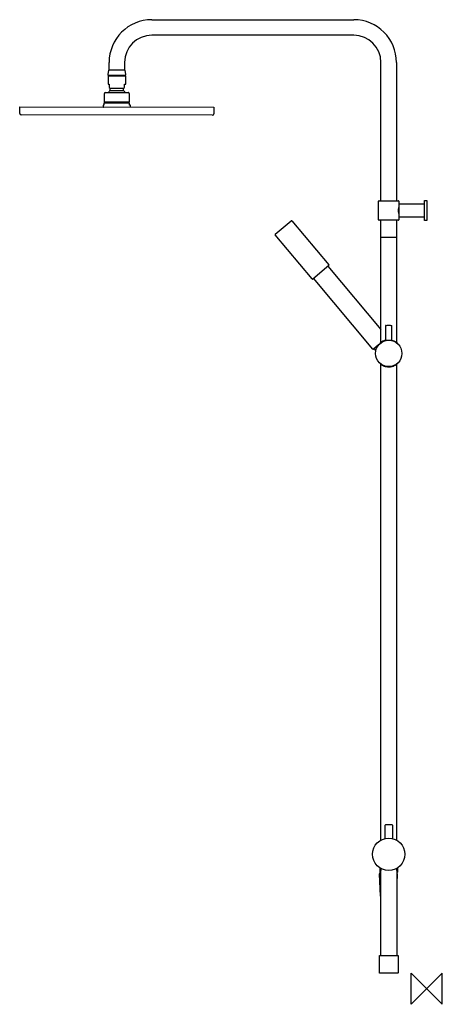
# Model space of a CAD drawing. Header units: millimetres. Extents: x -524 to 20, y -20 to 1247.
import ezdxf

# ---------------------------------------------------------------- set-up
doc = ezdxf.new("R2010")
doc.units = ezdxf.units.MM
doc.header["$MEASUREMENT"] = 0
doc.layers.add('ORIGIN', color=6, linetype='Continuous')
doc.layers.add('PLANNING', color=1, linetype='Continuous')

# ---------------------------------------------------------------- blocks, each defined once
blk = doc.blocks.new('130008_R')
at = {"layer": 'ORIGIN'}
blk.add_lwpolyline([(-20, 20), (20, -20), (20, 20), (-20, -20), (-20, 20)], dxfattribs=at)
at = {"layer": 'PLANNING'}
for p, q in [((-354, 1246.7), (-94, 1246.7)), ((-94, 1226.7), (-354, 1226.7)), ((-409, 1181.7), (-409, 1191.8)), ((-389, 1191.8), (-389, 1181.7)), ((-59, 1013.8), (-59, 1191.7)), ((-39, 1191.7), (-39, 1013.8)), ((-409.8, 1181.7), (-410.5, 1176.4)), ((-388.2, 1181.7), (-409.8, 1181.7)), ((-387.5, 1176.4), (-388.2, 1181.7)), ((-410.5, 1176.4), (-410.5, 1175.4)), ((-410.5, 1175.4), (-387.5, 1175.4)), ((-410.4, 1174.2), (-410.4, 1163.6)), ((-387.6, 1174.2), (-410.4, 1174.2)), ((-409, 1175.4), (-409, 1174.2)), ((-389, 1175.4), (-389, 1174.2)), ((-387.6, 1163.6), (-387.6, 1174.2)), ((-387.5, 1175.4), (-387.5, 1176.4)), ((-414.1, 1152.9), (-384.1, 1152.9)), ((-410.4, 1163.6), (-409, 1163.6)), ((-409, 1163.6), (-409, 1159.6)), ((-409, 1159.6), (-407.7, 1158.7)), ((-407.7, 1158.7), (-390.5, 1158.6)), ((-407.7, 1155.8), (-407.7, 1158.7)), ((-407.7, 1155.8), (-390.5, 1155.8)), ((-390.5, 1158.6), (-389.1, 1159.6)), ((-390.5, 1155.8), (-390.5, 1158.6)), ((-389.1, 1163.6), (-387.6, 1163.6)), ((-389.1, 1159.6), (-389.1, 1163.6)), ((-415.1, 1140.7), (-415.1, 1151.9)), ((-383.4, 1140.4), (-414.8, 1140.4)), ((-383.1, 1151.9), (-383.1, 1140.7)), ((-524.1, 1134.4), (-274.1, 1134)), ((-524.1, 1126.2), (-524.1, 1134.4)), ((-416.6, 1136.7), (-416.6, 1134.5)), ((-415.6, 1136.7), (-416.6, 1136.7)), ((-415.6, 1139.2), (-415.6, 1136.7)), ((-382.6, 1139.2), (-415.6, 1139.2)), ((-382.6, 1136.7), (-382.6, 1139.2)), ((-381.6, 1136.7), (-382.6, 1136.7)), ((-381.6, 1134.5), (-381.6, 1136.7)), ((-274.1, 1134), (-274.1, 1125.8)), ((-276.1, 1123.8), (-522.1, 1124.2)), ((-61.5, 1013.8), (-36.5, 1013.8)), ((-62, 989.3), (-62, 1013.3)), ((-36, 1013.3), (-36, 1005.8)), ((-36, 1005.8), (-35.5, 1005.8)), ((-35.5, 993.3), (-35.5, 1009.3)), ((-36.5, 988.8), (-61.5, 988.8)), ((-59, 967), (-59, 988.8)), ((-39, 988.8), (-39, 967)), ((-36, 996.8), (-36, 989.3)), ((-35.5, 996.8), (-36, 996.8)), ((-195.1, 970.6), (-174.4, 987.9)), ((-173.7, 987.9), (-126.2, 931.2)), ((-147.6, 913.2), (-195.2, 969.9)), ((-58.7, 966.7), (-59, 967)), ((-59, 966.4), (-58.7, 966.7)), ((-59, 831.6), (-59, 966.4)), ((-39.3, 966.7), (-58.7, 966.7)), ((-39, 967), (-39.3, 966.7)), ((-39.3, 966.7), (-39, 966.4)), ((-39, 966.4), (-39, 831.6)), ((-126.2, 930.5), (-146.9, 913.1)), ((-127.4, 929.5), (-59, 848)), ((-69.3, 822.9), (-145.8, 914.1)), ((-53, 853.2), (-53, 834.4)), ((-45, 834.4), (-45, 853.2)), ((-62, 828.4), (-68.6, 822.9)), ((-65.6, 821.1), (-67.7, 823.6)), ((-60, 830.4), (-60, 830.9)), ((-53, 834.4), (-49.2, 834.4)), ((-48.8, 834.4), (-45, 834.4)), ((-38, 830.9), (-38, 830.4)), ((-60, 804.5), (-60, 804)), ((-59, 191.2), (-59, 803.3)), ((-39, 803.3), (-39, 191.2)), ((-38, 804), (-38, 804.5)), ((-53.7, 193.1), (-53.7, 210.3)), ((-44.2, 210.3), (-44.2, 193.2)), ((-60.5, 155.7), (-60.5, 149.8)), ((-59.3, 155), (-59.3, 152)), ((-38.7, 152), (-38.7, 155)), ((-37.5, 155.7), (-37.5, 149.8)), ((-59.5, 119), (-61, 148)), ((-60.5, 148.5), (-59.3, 148.5)), ((-60.2, 149.5), (-59.3, 149.5)), ((-59.3, 150.6), (-59.3, 152)), ((-59.3, 43.3), (-59.3, 150.6)), ((-38.7, 152), (-38.7, 150.6)), ((-38.7, 150.6), (-38.7, 43.3)), ((-37.8, 149.5), (-38.7, 149.5)), ((-38.7, 148.5), (-38.5, 148.5)), ((-38, 148), (-38.7, 135.2)), ((-59.3, 119), (-59.5, 119)), ((-61, 42.7), (-60.7, 43)), ((-61, 20.3), (-61, 42.7)), ((-60.7, 43), (-37.3, 43)), ((-59, 43), (-59.3, 43.3)), ((-38.7, 43.3), (-39, 43)), ((-37.3, 43), (-37, 42.7)), ((-37, 42.7), (-37, 20.3)), ((-60.7, 20), (-61, 20.3)), ((-37.3, 20), (-60.7, 20)), ((-37, 20.3), (-37.3, 20))]:
    blk.add_line(p, q, dxfattribs=at)
for centre, radius in [((-49, 817.4), 17), ((-49, 173), 20.8)]:
    blk.add_circle(centre, radius, dxfattribs=at)
for centre, radius, start, end in [((-354, 1191.7), 55, 90, 179.9), ((-94, 1191.7), 55, 0, 90), ((-354, 1191.7), 35, 90, 179.9), ((-94, 1191.7), 35, 360, 90), ((-414.1, 1151.9), 1, 89.9, 179.8991), ((-399.1, 1146.9), 12.4, 133.8117, 150.7217), ((-399.1, 1146.9), 12.4, 29.0782, 45.9884), ((-384.1, 1151.9), 1, 359.9, 89.9017), ((-414.8, 1140.7), 0.3, 179.9041, 269.9037), ((-399.1, 1146.9), 12.4, 211.2682, 218.0217), ((-399.1, 1146.9), 12.4, 321.7784, 328.5317), ((-383.4, 1140.7), 0.3, 269.9, 359.8904), ((-416.3, 1134.5), 0.3, 179.9383, 269.8928), ((-381.9, 1134.5), 0.3, 269.9036, 359.9), ((-522.1, 1126.2), 2, 179.9, 269.9), ((-276.1, 1125.8), 2, 269.9, 359.9), ((-61.5, 1013.3), 0.5, 90, 180), ((-36.5, 1013.3), 0.5, 0, 90), ((-35, 1009.3), 0.5, 90, 180), ((-174.1, 987.6), 0.501, 40.0611, 130.038), ((-61.5, 989.3), 0.5, 180, 270), ((-36.5, 989.3), 0.5, 270, 360), ((-35, 993.3), 0.5, 180, 270), ((-194.8, 970.2), 0.501, 130.0003, 219.8962), ((-126.6, 930.9), 0.501, 310, 39.9172), ((-147.2, 913.5), 0.5, 220, 310.0826), ((-52.8, 853.2), 0.226, 92.1706, 180), ((-45.2, 853.2), 0.225, 360, 87.8294), ((-49, 817.4), 17.3, 101.505, 129.3469), ((-68.9, 823.3), 0.5, 220, 310.0694), ((-53.2, 210.3), 0.5, 94.3523, 179.9997), ((-49, 154.4), 56.5, 90.0002, 94.3519), ((-49, 154.4), 56.6, 85.6499, 89.998), ((-44.7, 210.3), 0.5, 0, 85.6517), ((-60.5, 148), 0.5, 90.0138, 182.8668), ((-60.2, 149.8), 0.3, 180.0151, 270.0151), ((-38.5, 148), 0.5, 357.1527, 90.027), ((-37.8, 149.8), 0.3, 270.0151, 0.0151)]:
    blk.add_arc(centre, radius, start, end, dxfattribs=at)
for points in [[(-3, 1013.8), (-2.8, 1014.1), (-2.5, 1014.3)], [(-3, 988.8), (-3, 1001.3), (-3, 1013.8)], [(-2.5, 1014.3), (-1.4, 1014.3), (-0.2, 1014.3)], [(0, 1014.1), (0, 1001.3), (0, 988.5)], [(-35, 1009.8), (-19, 1009.8), (-3, 1009.8)], [(-3, 992.8), (-19, 992.8), (-35, 992.8)], [(-2.5, 988.3), (-2.8, 988.6), (-3, 988.8)], [(-0.2, 988.3), (-1.4, 988.3), (-2.5, 988.3)]]:
    blk.add_open_spline(points, degree=2, dxfattribs=at)
for points, weights, knots in [([(-0.2, 1014.3), (-0.1, 1014.3), (-0.1, 1014.2), (0, 1014.2), (0, 1014.1)], [1, 0.923879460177, 1, 0.923879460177, 1], [187.2315205, 187.2315205, 187.2315205, 187.3885997, 187.3885997, 187.5456789, 187.5456789, 187.5456789]), ([(0, 988.5), (0, 988.4), (-0.1, 988.4), (-0.1, 988.3), (-0.2, 988.3)], [1, 0.923863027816, 1, 0.923863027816, 1], [213.1456789, 213.1456789, 213.1456789, 213.3027583, 213.3027583, 213.4598378, 213.4598378, 213.4598378])]:
    blk.add_rational_spline(points, weights, degree=2, knots=knots, dxfattribs=at)
for points, knots in [([(-36, 1005.8), (-36, 1005.7), (-36.1, 1005.5), (-36.2, 1005.1), (-36.4, 1004.5), (-36.6, 1003.5), (-36.8, 1002.4), (-36.8, 1001.3), (-36.8, 1000.2), (-36.6, 999.1), (-36.4, 998.1), (-36.2, 997.5), (-36.1, 997.1), (-36, 996.9), (-36, 996.8)], [92.091593, 92.091593, 92.091593, 92.091593, 92.393022, 92.70461, 93.350819, 94.487713, 95.651116, 96.711586, 97.773147, 98.937832, 100.070386, 100.714158, 101.026217, 101.329552, 101.329552, 101.329552, 101.329552]), ([(-52.8, 853.4), (-52.2, 853.5), (-51.2, 853.5), (-50.1, 853.5), (-49.6, 853.5), (-49.3, 853.5), (-49.1, 853.5), (-49.1, 853.5), (-49, 853.5), (-49, 853.5), (-49, 853.5), (-49, 853.5), (-49, 853.5), (-49, 853.5)], [-3.785035, -3.785035, -3.785035, -3.785035, -1.923986, -0.982463, -0.468297, -0.232015, -0.11772, -0.059538, -0.02629, -0.000929, -0.000498, -0.00005, 0, 0, 0, 0]), ([(-49, 853.5), (-49, 853.5), (-49, 853.5), (-49, 853.5), (-49, 853.5), (-49, 853.5), (-48.9, 853.5), (-48.9, 853.5), (-48.7, 853.5), (-48.4, 853.5), (-47.9, 853.5), (-46.8, 853.5), (-45.8, 853.5), (-45.2, 853.4)], [0, 0, 0, 0, 0.00005, 0.000498, 0.000929, 0.02629, 0.059538, 0.11772, 0.232015, 0.468297, 0.982463, 1.923986, 3.785035, 3.785035, 3.785035, 3.785035]), ([(-45.5, 834.4), (-45.2, 834.4), (-44.5, 834.2), (-43.2, 833.8), (-41.5, 833.1), (-39.9, 832.3), (-38.9, 831.6), (-38.4, 831.2), (-38.1, 831), (-38, 830.9)], [0, 0, 0, 0, 1.049063, 2.051136, 4.250732, 6.39122, 7.433527, 7.944122, 8.423656, 8.423656, 8.423656, 8.423656]), ([(-60, 804), (-59.9, 803.9), (-59.7, 803.8), (-59.3, 803.5), (-58.6, 803), (-57.1, 802), (-54.8, 801), (-52, 800.3), (-50, 800.1), (-49, 800.1)], [0, 0, 0, 0, 0.347106, 0.714298, 1.532491, 3.033079, 5.985802, 8.947228, 11.914632, 11.914632, 11.914632, 11.914632]), ([(-49, 800.1), (-48.5, 800.1), (-47.5, 800.1), (-46, 800.3), (-44.5, 800.7), (-42.7, 801.2), (-40.4, 802.3), (-38.8, 803.4), (-38, 804)], [11.914632, 11.914632, 11.914632, 11.914632, 13.466232, 14.98846, 16.453301, 17.840296, 20.796343, 23.828886, 23.828886, 23.828886, 23.828886])]:
    blk.add_open_spline(points, degree=3, knots=knots, dxfattribs=at)

msp = doc.modelspace()

# ---------------------------------------------------------------- block references
msp.add_blockref('130008_R', (0, 0))

doc.saveas('drawing.dxf')
